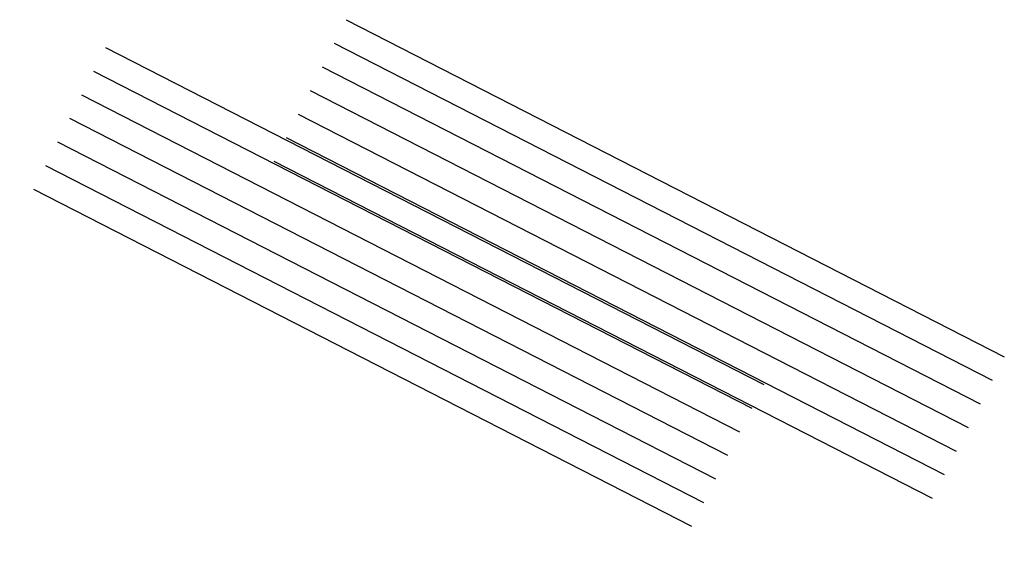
# Model space of a CAD drawing. Extents: x -10358610 to 7437971, y 5523490 to 18957197.
# Tile 1 of 6: x -2933735 to -2933660, y 18957157 to 18957197. Entities that reach past the tile are written whole.
import ezdxf

# ---------------------------------------------------------------- set-up
doc = ezdxf.new("R2010")
doc.units = 0
doc.layers.add('_d_hatch_jezdnia', color=248, linetype='Continuous')
doc.layers.add('Kanalizacja_Deszczowa', color=34, linetype='_S_kd', lineweight=40)
doc.styles.add('DA_ARIAL', font='arial.ttf')
doc.styles.get("Standard").update_dxf_attribs({"font": 'simplex.shx'})
doc.linetypes.add('_media_gaz', pattern='A,20,-0.7,["g",Standard,S=1,R=0,X=-0.2,Y=-0.2],-1.2', length=21.9)
doc.linetypes.add('_media_woda', pattern='A,20,-0.7,["w",Standard,S=1,R=0,X=-0.2,Y=-0.2],-1.2', length=21.9)
doc.linetypes.add('_S_kd', pattern='A,8,-1.5,["kd",DA_ARIAL,S=1,R=0,X=-0.75,Y=-0.5],-1.5,1', length=12)
doc.linetypes.add('_SIECI_E', pattern='A,9,-1,["e",DA_ARIAL,S=1,R=0,X=-0.5,Y=-0.5],-1,1', length=12)
doc.linetypes.add('_SIECI_T', pattern='A,9,-1,["t",DA_ARIAL,S=1,R=0,X=-0.5,Y=-0.5],-1,1', length=12)
doc.linetypes.add('_SIECI_T-kt', pattern='A,9,-1,["t-kt",DA_ARIAL,S=1,R=0,X=-0.5,Y=-0.5],-2,1', length=13)
doc.linetypes.add('GAS_LINE', pattern='A,0.5,-0.2,["GAS",Standard,S=0.1,R=0,X=-0.1,Y=-0.05],-0.25', length=0.95)

# ---------------------------------------------------------------- blocks, each defined once
blk = doc.blocks.new('A$C6783E236')
at = {"layer": '_d_hatch_jezdnia', "linetype": 'GAS_LINE', "ltscale": 5000}
for points in [[(7425311.574, 5541290.254), (7425361.333, 5541264.804)], [(7425310.663, 5541288.474), (7425360.422, 5541263.023)]]:
    blk.add_lwpolyline(points, dxfattribs=at)
at = {"layer": '_d_hatch_jezdnia', "linetype": '_media_gaz', "ltscale": 1000}
blk.add_lwpolyline([(7425309.752, 5541286.693), (7425359.511, 5541261.242)], dxfattribs=at)
at = {"layer": '_d_hatch_jezdnia', "linetype": '_media_woda', "ltscale": 1000}
blk.add_lwpolyline([(7425308.842, 5541284.913), (7425358.6, 5541259.462)], dxfattribs=at)
at = {"layer": '_d_hatch_jezdnia', "linetype": '_S_kd', "ltscale": 1000}
blk.add_lwpolyline([(7425307.931, 5541283.132), (7425357.69, 5541257.681)], dxfattribs=at)
at = {"layer": '_d_hatch_jezdnia', "linetype": '_SIECI_E', "ltscale": 1000}
blk.add_lwpolyline([(7425307.02, 5541281.351), (7425356.779, 5541255.901)], dxfattribs=at)
at = {"layer": '_d_hatch_jezdnia', "linetype": '_SIECI_T', "ltscale": 1000}
blk.add_lwpolyline([(7425306.109, 5541279.571), (7425355.868, 5541254.12)], dxfattribs=at)
at = {"layer": '_d_hatch_jezdnia', "linetype": '_SIECI_T-kt', "ltscale": 1000}
blk.add_lwpolyline([(7425305.199, 5541277.79, 0, 0, 0), (7425354.957, 5541252.339, 0.25, 0.25, 0)], format="xyseb", dxfattribs=at)

msp = doc.modelspace()

# ---------------------------------------------------------------- linework, layer by layer
at = {"layer": '_d_hatch_jezdnia', "linetype": 'GAS_LINE', "ltscale": 5000}
for points in [[(-2933710.17, 18957197.466), (-2933660.411, 18957172.016)], [(-2933711.081, 18957195.686), (-2933661.322, 18957170.235)]]:
    msp.add_lwpolyline(points, dxfattribs=at)
at = {"layer": '_d_hatch_jezdnia', "linetype": '_media_gaz', "ltscale": 1000}
msp.add_lwpolyline([(-2933711.992, 18957193.905), (-2933662.233, 18957168.454)], dxfattribs=at)
at = {"layer": '_d_hatch_jezdnia', "linetype": '_media_woda', "ltscale": 1000}
msp.add_lwpolyline([(-2933712.902, 18957192.125), (-2933663.144, 18957166.674)], dxfattribs=at)
at = {"layer": '_d_hatch_jezdnia', "linetype": '_S_kd', "ltscale": 1000}
msp.add_lwpolyline([(-2933713.813, 18957190.344), (-2933664.054, 18957164.893)], dxfattribs=at)
at = {"layer": '_d_hatch_jezdnia', "linetype": '_SIECI_E', "ltscale": 1000}
msp.add_lwpolyline([(-2933714.724, 18957188.563), (-2933664.965, 18957163.113)], dxfattribs=at)
at = {"layer": '_d_hatch_jezdnia', "linetype": '_SIECI_T', "ltscale": 1000}
msp.add_lwpolyline([(-2933715.635, 18957186.783), (-2933665.876, 18957161.332)], dxfattribs=at)
at = {"layer": '_d_hatch_jezdnia', "linetype": '_SIECI_T-kt', "ltscale": 1000}
msp.add_lwpolyline([(-2933716.545, 18957185.002, 0, 0, 0), (-2933666.787, 18957159.551, 0.25, 0.25, 0)], format="xyseb", dxfattribs=at)

# ---------------------------------------------------------------- block references
at = {"layer": 'Kanalizacja_Deszczowa', "ltscale": 0.2}
msp.add_blockref('A$C6783E236', (-10359039.936, 13415905.108), dxfattribs=at)

doc.saveas('drawing.dxf')
